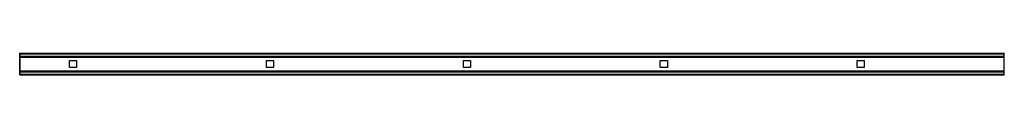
# Model space of a CAD drawing. Header units: millimetres. Extents: x 0 to 2500, y -28 to 28.
import ezdxf

# ---------------------------------------------------------------- set-up
doc = ezdxf.new("R2010")
doc.units = ezdxf.units.MM
doc.header["$LTSCALE"] = 10
doc.linetypes.add('ALLCAD_Strich', pattern=[0.2, 0.15, -0.05])
for name, color, linetype in [('BESCH_KONT_sich_schn_ansi_2d', 40, 'Continuous'), ('BESCH_KONT_sich_schn_grun_2d', 10, 'Continuous'), ('BESCH_KONT_sich_schn_seit_2d', 160, 'Continuous')]:
    doc.layers.add(name, color=color, linetype=linetype)

msp = doc.modelspace()

# ---------------------------------------------------------------- linework, layer by layer
at = {"layer": 'BESCH_KONT_sich_schn_ansi_2d', "linetype": 'ALLCAD_Strich'}
for p, q in [((0, -27.5, 15), (2500, -27.5, 15)), ((0, -27.5, 15), (0, -27.5)), ((0, -27.5), (2500, -27.5)), ((0, -27.5, 8.5), (0, -27.5, 8.5)), ((0, -27.5, 8.5), (0, -27.5, 8.5)), ((0, -27.5, 8.5), (0, -27.5, 8.5)), ((0, -27.5, 8.5), (0, -27.5, 8.5)), ((0, -27.5, 8.5), (0, -27.5, 8.5)), ((0, -27.5, 8.5), (0, -27.5, 8.5)), ((0, -27.5, 8.5), (0, -27.5, 8.5)), ((0, -27.5, 8.5), (0, -27.5, 8.5)), ((0, -27.5, 8.5), (0, -27.5, 8.5)), ((0, -27.5, 8.5), (0, -27.5, 8.5)), ((0, -27.5, 8.5), (0, -27.5, 8.5)), ((0, -27.5, 8.5), (0, -27.5, 8.5)), ((0, -27.5, 8.5), (0, -27.5, 8.5)), ((0, -27.5, 8.5), (0, -27.5, 8.5)), ((0, -27.5, 8.5), (0, -27.5, 8.5)), ((0, -27.5, 8.5), (0, -27.5, 8.5)), ((0, -27.5, 8.5), (0, -27.5, 8.5)), ((0, -27.5, 8.5), (0, -27.5, 8.5)), ((0, -27.5, 8.5), (0, -27.5, 8.5)), ((0, -27.5, 8.5), (0, -27.5, 8.5)), ((0, -27.5, 8.5), (0, -27.5, 8.5)), ((0, -27.5, 8.5), (0, -27.5, 8.5)), ((0, -27.5, 8.5), (0, -27.5, 8.5)), ((2500, -27.5, 8.5), (0, -27.5, 8.5)), ((2500, -27.5, 9), (0, -27.5, 9)), ((0, -27.5, 6), (2500, -27.5, 6)), ((0, -27.5, 6.5), (2500, -27.5, 6.5)), ((126.5, -27.5, 6), (126.5, -27.5, 9)), ((144.5, -27.5, 6), (144.5, -27.5, 9)), ((626.5, -27.5, 6), (626.5, -27.5, 9)), ((644.5, -27.5, 6), (644.5, -27.5, 9)), ((1126.5, -27.5, 6), (1126.5, -27.5, 9)), ((1144.5, -27.5, 6), (1144.5, -27.5, 9)), ((1626.5, -27.5, 6), (1626.5, -27.5, 9)), ((1644.5, -27.5, 6), (1644.5, -27.5, 9)), ((2126.5, -27.5, 6), (2126.5, -27.5, 9)), ((2144.5, -27.5, 6), (2144.5, -27.5, 9)), ((2500, -27.5), (2500, -27.5, 15))]:
    msp.add_line(p, q, dxfattribs=at)
at = {"layer": 'BESCH_KONT_sich_schn_ansi_2d', "linetype": 'ALLCAD_Strich', "extrusion": (0, 1, 0)}
for radius, start, end in [(0.00093, 90, 180), (0.00093, 180, 270), (0.00116, 90, 180), (0.00116, 180, 270), (0.00271, 0, 90), (0.00271, 270, 360), (0.00116, 90, 180), (0.00116, 180, 270), (0.00271, 0, 90), (0.00271, 270, 360)]:
    msp.add_arc((0, 8.5, -27.5), radius, start, end, dxfattribs=at)
at = {"layer": 'BESCH_KONT_sich_schn_ansi_2d', "linetype": 'ALLCAD_Strich', "extrusion": (0, -1, 0)}
for radius, start, end in [(0.00217, 270, 0), (0.00217, 360, 90), (0.00271, 270, 360), (0.00271, 0, 90), (0.00116, 180, 270), (0.00116, 90, 180), (0.00271, 270, 360), (0.00271, 0, 90), (0.00116, 180, 270), (0.00116, 90, 180)]:
    msp.add_arc((0, 8.5, 27.5), radius, start, end, dxfattribs=at)
at = {"layer": 'BESCH_KONT_sich_schn_grun_2d', "linetype": 'ALLCAD_Strich'}
for p, q in [((0, 27.5), (2500, 27.5)), ((0, 26), (0, 27.5)), ((0, 26), (0, 26)), ((0, 26), (0, 26)), ((0, 26), (0, 26)), ((0, 26), (0, 26)), ((0, 26), (0, 26)), ((0, 26), (2500, 26)), ((0, 26), (0, 26)), ((0, 26), (0, 26)), ((0, 26), (0, 26)), ((0, 26), (0, 26)), ((0, 26), (0, 26)), ((0, 26), (0, 26)), ((0, 26), (0, 26)), ((0, 26), (0, 26)), ((0, 26), (0, 26)), ((0, 26), (0, 26)), ((0, 26), (0, 26)), ((0, 26), (0, 26)), ((0, 26), (0, 26)), ((0, 26), (0, 26)), ((0, 19.5), (0, 26)), ((0, 26), (0, 26)), ((0, 26), (0, 26)), ((0, 26), (0, 26)), ((0, 26), (0, 26)), ((0, 26), (0, 26)), ((0, 26), (0, 26)), ((0, 26), (0, 26)), ((0, 26), (0, 26)), ((0, 26), (0, 26)), ((0, 26), (0, 26)), ((0, 26), (0, 26)), ((0, 26), (0, 26)), ((2500, 26), (2500, 27.5)), ((2500, 19.5), (2500, 26)), ((0, 19.5), (2500, 19.5)), ((0, 17), (0, 19.5)), ((0, 17), (0, -17)), ((0, 17), (2500, 17)), ((126.5, -9), (126.5, 9)), ((126.5, 9), (144.5, 9)), ((144.5, 9), (144.5, -9)), ((626.5, -9), (626.5, 9)), ((626.5, 9), (644.5, 9)), ((644.5, 9), (644.5, -9)), ((1126.5, -9), (1126.5, 9)), ((1126.5, 9), (1144.5, 9)), ((1144.5, 9), (1144.5, -9)), ((1626.5, -9), (1626.5, 9)), ((1626.5, 9), (1644.5, 9)), ((1644.5, 9), (1644.5, -9)), ((2126.5, -9), (2126.5, 9)), ((2126.5, 9), (2144.5, 9)), ((2144.5, 9), (2144.5, -9)), ((2500, 17), (2500, 19.5)), ((2500, -17), (2500, 17)), ((0, -17), (2500, -17)), ((0, -17), (0, -19.5)), ((0, -19.5), (0, -26)), ((0, -19.5), (2500, -19.5)), ((144.5, -9), (126.5, -9)), ((644.5, -9), (626.5, -9)), ((1144.5, -9), (1126.5, -9)), ((1644.5, -9), (1626.5, -9)), ((2144.5, -9), (2126.5, -9)), ((2500, -19.5), (2500, -17)), ((2500, -26), (2500, -19.5)), ((0, -26), (2500, -26)), ((0, -26), (0, -27.5)), ((0, -27.5), (2500, -27.5)), ((2500, -27.5), (2500, -26))]:
    msp.add_line(p, q, dxfattribs=at)
at = {"layer": 'BESCH_KONT_sich_schn_seit_2d', "linetype": 'ALLCAD_Strich'}
for p, q in [((0, 26, 15), (0, 27.5, 15)), ((0, 27.5, 15), (0, 27.5)), ((0, 27.5), (0, 26)), ((0, 26, 8.5), (0, 26, 15)), ((0, 26, 8.5), (0, 26, 8.5)), ((0, 26, 8.5), (0, 26, 8.5)), ((0, 26, 8.5), (0, 26, 8.5)), ((0, 26, 8.5), (0, 26, 8.5)), ((0, 26, 8.5), (0, 26, 8.5)), ((0, 26, 8.5), (0, 26, 8.5)), ((0, 26, 8.5), (0, 26, 8.5)), ((0, 19.5, 8.5), (0, 26, 8.5)), ((0, 26), (0, 26, 6.5)), ((0, 26, 6.5), (0, 19.5, 6.5)), ((0, 26, 8.5), (0, 26, 8.5)), ((0, 26, 8.5), (0, 26, 8.5)), ((0, 26, 8.5), (0, 26, 8.5)), ((0, 26, 8.5), (0, 26, 8.5)), ((0, 26, 8.5), (0, 26, 8.5)), ((0, 26, 8.5), (0, 26, 8.5)), ((0, 26, 8.5), (0, 26, 8.5)), ((0, 26, 8.5), (0, 26, 8.5)), ((0, 26, 8.5), (0, 26, 8.5)), ((0, 26, 8.5), (0, 26, 8.5)), ((0, 26, 8.5), (0, 26, 8.5)), ((0, 26, 8.5), (0, 26, 8.5)), ((0, 17, 15), (0, 19.5, 15)), ((0, 19.5, 15), (0, 19.5, 8.5)), ((0, 19.5, 6.5), (0, 19.5)), ((0, 19.5), (0, 17)), ((0, 17, 9), (0, -17, 9)), ((0, 17, 9), (0, 17, 15)), ((0, -17, 6), (0, 17, 6)), ((0, 17), (0, 17, 6)), ((0, 9, 6), (0, 9, 9)), ((0, -9, 6), (0, -9, 9)), ((0, -17, 15), (0, -19.5, 15)), ((0, -17, 9), (0, -17, 15)), ((0, -17), (0, -17, 6)), ((0, -19.5), (0, -17)), ((0, -19.5, 8.5), (0, -26, 8.5)), ((0, -19.5, 15), (0, -19.5, 8.5)), ((0, -26, 6.5), (0, -19.5, 6.5)), ((0, -19.5, 6.5), (0, -19.5)), ((0, -26), (0, -26, 6.5)), ((0, -26, 8.5), (0, -26, 15)), ((0, -26, 15), (0, -27.5, 15)), ((0, -27.5), (0, -26)), ((0, -27.5, 15), (0, -27.5))]:
    msp.add_line(p, q, dxfattribs=at)

doc.saveas('drawing.dxf')
